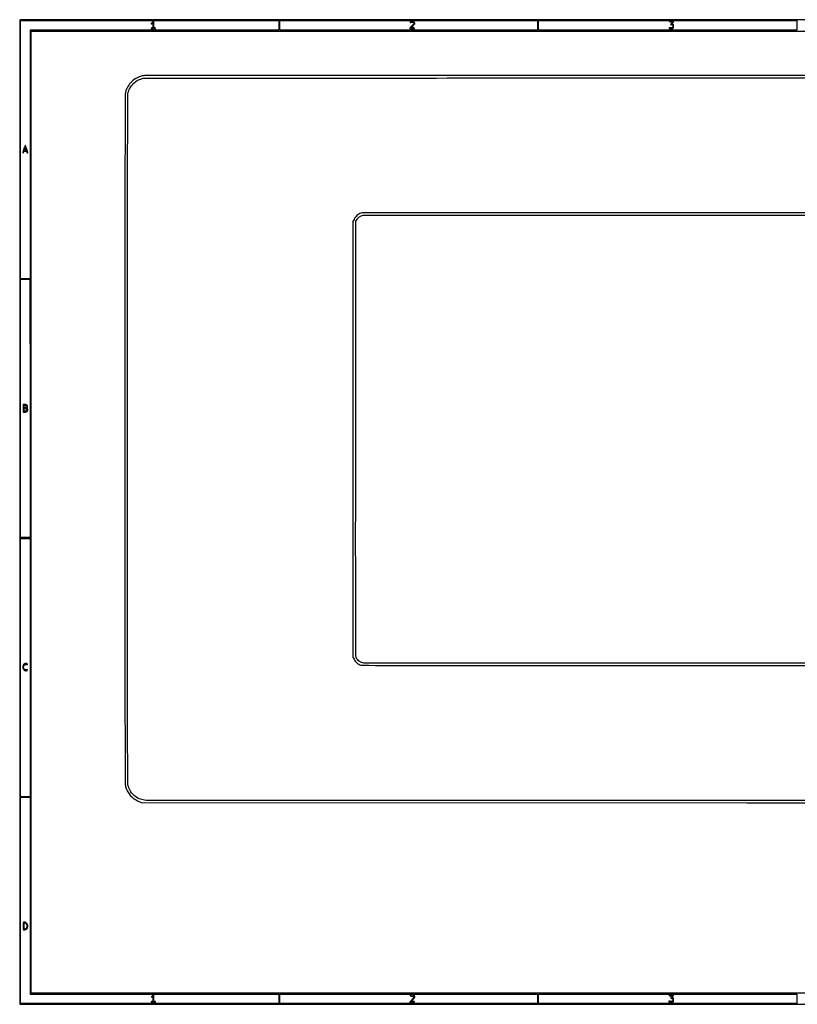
# Model space of a CAD drawing. Extents: x 117 to 3390, y 118 to 2363.
# Tile 1 of 6: x 117 to 1890, y 118 to 2363. Entities that reach past the tile are written whole.
import ezdxf

# ---------------------------------------------------------------- set-up
doc = ezdxf.new("R2010")
doc.units = 0

msp = doc.modelspace()

# ---------------------------------------------------------------- linework, layer by layer
for points in [[(3134.743351, 581.990534, -0.000002), (1776.427074, 582.014965, -0.000002), (417.170356, 582.051005, -0.032267), (402.054795, 583.027967, -0.068625), (389.605717, 586.421015, -0.072576), (378.799126, 593.017242, -0.073192), (370.399506, 602.370133, -0.071636), (364.976066, 613.812914, -0.074058), (363.561997, 623.061091, -0.00035), (363.254166, 719.840743, -0.000591), (363.038093, 886.30849, -0.000033), (363.011869, 1405.855335, -0.000054), (363.065136, 1837.458097, -0.000379), (363.273649, 2048.006042, -0.000068), (363.541775, 2190.180632, -0.06464), (364.394927, 2196.649811, -0.066193), (368.859986, 2207.438055, -0.065061), (376.00978, 2216.754911, -0.065036), (385.316331, 2223.924565, -0.066054), (396.104631, 2228.417482, -0.065463), (403.171436, 2229.355468, -0.00003), (638.669859, 2229.628475, -0.000234), (994.064723, 2229.852413, -0.000028), (1776.200779, 2229.934189, -0.000041), (2436.1532, 2229.911894, -0.000161)], [(2842.399002, 2229.734077, -0.000009), (3150.370776, 2229.494241, -0.051674)], [(3157.5, 2235.5), (1780, 2235.671604, 0.000031), (1026.634059, 2235.718617, 0.000214), (656.489839, 2235.56022, 0.000026), (404.081517, 2235.331018, 0.053336), (396.262656, 2234.486991, 0.07237), (383.526562, 2229.713561, 0.068561), (372.415138, 2221.440839, 0.067663), (363.83565, 2210.358452, 0.067316), (358.507879, 2197.368943, 0.063196), (357.52648, 2189.778481, 0.000113), (357.252322, 2061.092932, 0.000429), (357.043337, 1861.643696, 0.000048), (357, 1406, 0.000047), (357.04279, 946.544568, 0.000437), (357.252358, 748.923912, 0.000121), (357.528066, 622.298092, 0.06318), (358.531192, 614.541554, 0.053291), (362.403427, 604.294104, 0.056476), (368.296031, 595.311869, 0.055575), (376.142753, 587.75889, 0.048847), (385.794049, 581.739251), (394.349208, 577.5), (1774.924604, 577.238799, 0.000018), (2690.234365, 577.099284, 0.000338)], [(2446.609027, 1916.736467, -0.000013), (2653.265678, 1916.483029, -0.067504)], [(2658.5, 1922.5), (1779, 1922.681814, 0.000047), (1289.461856, 1922.737193, 0.000349), (1056.873108, 1922.579461, 0.000053), (900.790758, 1922.348042, 0.07457), (894.969379, 1921.465521, 0.062066), (890.40841, 1919.410683, 0.045296), (885.93826, 1916.097753, 0.044858), (882.088154, 1911.988196, 0.056902), (879.373701, 1907.555608), (877.019538, 1902.5), (877.009769, 1405.946344), (877, 909.392689), (879.577752, 904.219814, 0.039775), (881.972443, 900.241221, 0.046689), (884.856193, 896.917427, 0.046201), (888.333829, 894.159303, 0.037636), (892.5, 891.867341, 0.106668), (898.416131, 890.57429, 0.00014), (1017.392697, 890.292567, 0.000483), (1213.814523, 890.072373, 0.000032), (1776.38398, 890.021962, 0.000056), (2228.062008, 890.061233, 0.000292)], [(2656.5, 895.5), (1780.5, 895.239255, -0.000065), (1362.047644, 895.169007, -0.00025), (1102.008083, 895.289075, -0.000023), (904.96924, 895.487438, -0.050585), (899.121889, 896.086748, -0.069861), (894.295629, 897.808733, -0.05468), (889.674127, 900.912878, -0.056335), (885.989656, 904.808623, -0.091386), (883.961275, 908.874834, -0.069813), (883.426194, 912.643128, -0.000036), (883.239018, 1031.078729, -0.000399), (883.131987, 1181.925953, -0.000125), (883.208534, 1408.073044), (883.5, 1903.646087), (886.314369, 1907.898871, -0.034884), (887.891817, 1909.955292, -0.038002), (889.698585, 1911.709866, -0.03656), (891.813525, 1913.225143, -0.028222), (894.314369, 1914.566058), (899.5, 1916.980462), (1776.5, 1916.984654, -0.000069), (2181.953585, 1916.93093, -0.000232)]]:
    msp.add_lwpolyline(points, format="xyb")
for points in [[(117.463346, 2361.750305, 0.090812), (117.267992, 2360.684755), (117.20352, 2031.426652, 0.000066), (117.180761, 1669.125388, 0.00004), (117.244614, 1239), (117.5, 117.5), (1754, 117.5), (3390.5, 117.5), (3390.5, 1240), (3390.5, 2362.5), (1754.218732, 2362.750305, 0.000029), (901.86696, 2362.831312, 0.000162), (445.294791, 2362.700308, 0.000003), (118.547025, 2362.498846, 0.311453)], [(419.174314, 2356.685549, 0.017441), (417.490359, 2354.762889, 0.156154), (417.084925, 2353.731754, 0.522951), (417.517329, 2353.387817, 0.049954), (419, 2354, -0.074759), (420.13372, 2354.403791, -0.348841), (420.708013, 2354.105999, -0.099698), (420.959048, 2352.99594, -0.005916), (421, 2349.535184, -0.009686), (420.938712, 2346.371731, -0.077149), (420.659669, 2344.941898, -0.189789), (420.054657, 2344.254648, -0.119016), (419, 2344, 0.048028), (418.234582, 2343.926307, 0.068025), (417.5875, 2343.70625, 0.088204), (417.151477, 2343.381882, 0.191087), (417, 2343, 0.322437), (417.280551, 2342.610183, 0.031449), (418.46875, 2342.29375, 0.03053), (420.083446, 2342.072205, 0.01883), (422, 2342, 0.01883), (423.916554, 2342.072205, 0.03053), (425.53125, 2342.29375, 0.031449), (426.719449, 2342.610183, 0.322437), (427, 2343, 0.191087), (426.848523, 2343.381882, 0.088204), (426.4125, 2343.70625, 0.068025), (425.765418, 2343.926307, 0.048028), (425, 2344, -0.150217), (423.925391, 2344.330303, -0.180365), (423.316667, 2345.1875, -0.059311), (423.052806, 2347.031606, -0.005909), (423, 2351.5, 0.010331), (422.940579, 2354.375556, 0.017084), (422.757455, 2356.796875, 0.011138), (422.502402, 2358.718968, 0.369738), (422.174314, 2359, 0.144193), (421.729555, 2358.869014, 0.021075), (420.952469, 2358.32013, 0.022371), (420.067318, 2357.571783, 0.017509)], [(1007.458881, 2357.933469, 0.107355), (1007.103224, 2356.927027, 0.341714), (1007.442517, 2356.351586, 0.175098), (1008.42389, 2356.319374, 0.044411), (1009.914354, 2356.954163, -0.118125), (1011.785945, 2357.444511, -0.09506), (1013.842599, 2357.094701, -0.108088), (1015.424446, 2356.07326, -0.198053), (1016, 2354.677224, -0.158144), (1015.765154, 2353.953287, -0.013047), (1014.544444, 2352.359042, -0.01644), (1012.94293, 2350.504972, -0.011914), (1011.044916, 2348.544241, 0.012847), (1009.182889, 2346.613487, 0.020193), (1007.696405, 2344.852983, 0.015276), (1006.616415, 2343.372607, 0.29659), (1006.603933, 2342.831833, 0.246073), (1007.841834, 2342.09875, 0.016886), (1012.046695, 2342.021643, 0.017081), (1016.245529, 2342.230039, 0.237699), (1017.5, 2343, 0.376967), (1017.431751, 2343.403849, 0.102648), (1016.807342, 2343.72719, 0.049544), (1015.617865, 2343.936551, 0.018807), (1013.931657, 2344), (1009.74528, 2344), (1013.87264, 2348.477657, 0.012642), (1016.652934, 2351.651298, 0.087357), (1017.677224, 2353.440778, 0.149545), (1017.754613, 2355.028177, 0.06088), (1016.964816, 2357.065741, 0.089179), (1016.256216, 2357.961468, 0.087848), (1015.276534, 2358.559934, 0.065823), (1013.914354, 2358.895706, 0.027563), (1012.023833, 2359, 0.025318), (1010.480146, 2358.921783, 0.032078), (1009.071736, 2358.686706, 0.033602), (1007.958661, 2358.346416, 0.164805)], [(1600.75, 2358.267795, -0.013579), (1603.893458, 2357.898381, -0.230715), (1604.73108, 2357.328241, -0.306116), (1604.664597, 2356.436872, -0.02141), (1602.941357, 2354.437578), (1600.882714, 2352.246253), (1603.331056, 2351.631758, -0.089223), (1605.179313, 2350.797761, -0.139326), (1606.28614, 2349.462339, -0.139049), (1606.52655, 2347.74234, -0.088718), (1605.897839, 2345.80911, -0.070869), (1605.147965, 2344.786876, -0.126792), (1604.262154, 2344.250876, -0.085882), (1602.98489, 2344.096116, -0.020644), (1600.852508, 2344.292957, 0.008162), (1598.670314, 2344.549466, 0.102322), (1597.84811, 2344.464272, 0.428287), (1597.672736, 2344.105182, 0.084635), (1598.073528, 2343.411405, 0.137814), (1599.464182, 2342.451471, 0.070925), (1601.559143, 2342.051496, 0.064684), (1603.910426, 2342.24509, 0.070129), (1606.065741, 2343.035184, 0.191748), (1607.538412, 2344.781821, 0.07533), (1608.084581, 2347.940304, 0.075635), (1607.670445, 2351.104769, 0.197374), (1606.270814, 2352.868321, -0.029951), (1605.280034, 2353.503504, -0.239641), (1605.041627, 2353.972362, -0.171109), (1605.242655, 2354.542589, -0.014424), (1606.270814, 2355.746752, 0.016111), (1606.932924, 2356.527521, 0.020257), (1607.492052, 2357.293387, 0.018826), (1607.902866, 2357.959758, 0.129419), (1608, 2358.328741, 0.37482), (1607.773805, 2358.588088, 0.012551), (1606.310937, 2358.751497, 0.018183), (1604.454636, 2358.843983, 0.010949), (1602.25, 2358.825293, 0.00087), (1598.746706, 2358.712751, 0.080672), (1598.247462, 2358.614224, 0.795152), (1598.261851, 2358.502955, 0.002203)], [(126.582122, 2068.246591, 0.002688), (125.592717, 2065.221519, 0.003951), (124.758498, 2062.551434, 0.001899), (124.076476, 2060.275257, 0.071955), (124, 2059.746591, 0.23472), (124.316882, 2059.108759, 0.295544), (124.960081, 2059.061152, 0.125112), (125.76882, 2059.81423, 0.079244), (126.289749, 2061, -0.086303), (126.710132, 2061.921589, -0.114879), (127.386534, 2062.541572, -0.090624), (128.397263, 2062.890478, -0.037928), (129.838993, 2063, -0.03952), (131.267433, 2062.88692, -0.085709), (132.306029, 2062.532339, -0.105868), (133.028205, 2061.910418, -0.0856), (133.5, 2061, 0.044252), (133.819731, 2060.234772, 0.053247), (134.253693, 2059.5875, 0.062034), (134.730121, 2059.14377, 0.157782), (135.174376, 2059, 0.134574), (135.536366, 2059.099226, 0.145185), (135.78468, 2059.367188, 0.120098), (135.875259, 2059.772328, 0.076744), (135.792142, 2060.25, -0.000851), (135.518081, 2061.066691, -0.000065), (134.785696, 2063.2625, -0.00009), (133.912877, 2065.882062, -0.000068), (132.958308, 2068.75, 0.008035), (131.983857, 2071.529112, 0.012777), (131.051844, 2073.870313, 0.006647), (130.206544, 2075.7749, 0.292921), (129.855278, 2076, 0.295098), (129.502488, 2075.771924, 0.005881), (128.608737, 2073.722436, 0.011985), (127.621794, 2071.218742, 0.007511)], [(131.454993, 2067.25, -0.033831), (131.724739, 2066.075588, -0.179582), (131.597698, 2065.439879, -0.209934), (131.104061, 2065.099024, -0.047652), (130.067388, 2065, -0.048711), (128.711985, 2065.13236, -0.260652), (128.166627, 2065.596058, -0.142426), (128.098209, 2066.528505, -0.01299), (128.647568, 2068.816087, -0.07564), (129.218969, 2070.121273, -0.39825), (129.908895, 2070.296818, -0.168474), (130.669389, 2069.443844, -0.025237)], [(125.475661, 1485.142328, 0.181151), (125.284729, 1484.722672, 0.003656), (125.139725, 1482.358475, 0.008156), (125.034416, 1479.561501, 0.00533), (125, 1476.333333), (125, 1468), (128.845012, 1468, 0.07254), (132.26126, 1468.498248, 0.133698), (134.630171, 1469.968528, 0.160777), (135.664485, 1472.219744, 0.118748), (135.321582, 1474.958988, -0.035266), (134.941912, 1476.229333, -0.025661), (134.694365, 1477.683575, -0.026105), (134.602392, 1479.094378, -0.050489), (134.701668, 1480.219707, 0.058557), (134.777933, 1481.278548, 0.060714), (134.604279, 1482.312779, 0.064315), (134.203112, 1483.220627, 0.083577), (133.610426, 1483.908355, 0.103881), (132.000292, 1484.758317, 0.032046), (129.305339, 1485.345739, 0.028182), (126.637017, 1485.597827, 0.208767)], [(132, 1482.5, -0.167866), (132.544492, 1481.053843, -0.159858), (132.095301, 1479.546213, -0.133848), (130.739235, 1478.408462, -0.108413), (128.877555, 1478, -0.093955), (127.984504, 1478.169307, -0.160576), (127.406463, 1478.649456, -0.109107), (127.091308, 1479.53515, -0.031136), (127, 1481, -0.031136), (127.091308, 1482.46485, -0.109107), (127.406463, 1483.350544, -0.160576), (127.984504, 1483.830693, -0.093955), (128.877555, 1484, -0.067559), (129.687666, 1483.890037, -0.044533), (130.569265, 1483.559375, -0.044279), (131.385461, 1483.074176, -0.063393)], [(133.64326, 1474.487265, -0.160554), (133.717826, 1472.93559, -0.123045), (132.875952, 1471.448832, -0.106437), (131.30499, 1470.377237, -0.09694), (129.377555, 1470, -0.053819), (128.1403, 1470.133563, -0.173089), (127.44813, 1470.56545, -0.138311), (127.095853, 1471.409744, -0.03011), (127, 1473, -0.03079), (127.104308, 1474.69227, -0.168437), (127.502615, 1475.502588, -0.166606), (128.319737, 1475.897319, -0.029968), (130.031385, 1476, -0.042101), (131.286653, 1475.894117, -0.057143), (132.378036, 1475.57737, -0.068445), (133.198059, 1475.09326, -0.134403)], [(126.448901, 892.943536, 0.061788), (125.59948, 891.733738, 0.048793), (124.989067, 890.253878, 0.043195), (124.621647, 888.507581, 0.030269), (124.5, 886.5, 0.063705), (124.967382, 882.846572, 0.109726), (126.35833, 880.128897, 0.131421), (128.560604, 878.563917, 0.114626), (131.371889, 878.201476, 0.032415), (132.53634, 878.395189, 0.040834), (133.576306, 878.729781, 0.045741), (134.364061, 879.144225, 0.171293), (134.699908, 879.580758, 0.263887), (134.617698, 879.987283, 0.152136), (134.180332, 880.257421, 0.072919), (133.342807, 880.346328, 0.026483), (132.150425, 880.235385, -0.173242), (128.918198, 880.881679, -0.158407), (126.682084, 883.451027, -0.135494), (126.182467, 887.19642, -0.119128), (127.626532, 890.877187, -0.045326), (128.585579, 892.012111, -0.104678), (129.520881, 892.611619, -0.100451), (130.644111, 892.794245, -0.039607), (132.206889, 892.608622, 0.020162), (133.575706, 892.391827, 0.091955), (134.376469, 892.445267, 0.232687), (134.730559, 892.747941, 0.18286), (134.753345, 893.258929, 0.236798), (133.546879, 894.47316, 0.090631), (131.1224, 894.821766, 0.079773), (128.424158, 894.282753, 0.120289)], [(125, 296, 0.004627), (125.049897, 290.607877, 0.048352), (125.303747, 288.412851, 0.158879), (125.894902, 287.39668, 0.184238), (126.9349, 287, 0.114975), (131.196133, 287.993001, 0.13667), (134.265337, 290.737187, 0.128162), (135.596336, 294.82664, 0.094908), (134.979532, 299.562018, 0.074378), (133.799946, 301.90005, 0.090404), (132.049199, 303.613862, 0.086592), (129.741951, 304.64883, 0.062308), (126.9349, 305, 0.184238), (125.894902, 304.60332, 0.158879), (125.303747, 303.587149, 0.048352), (125.049897, 301.392123, 0.004627)], [(131.536143, 301.59723, -0.164386), (133.038331, 299.464172, -0.072052), (133.540135, 296, -0.072052), (133.038331, 292.535828, -0.164386), (131.536143, 290.40277, -0.057266), (129.159527, 289.051574, -0.334802), (127.849748, 289.377082, -0.156534), (127.144165, 291.193447, -0.014993), (127, 296, -0.014993), (127.144165, 300.806553, -0.156534), (127.849748, 302.622918, -0.334802), (129.159527, 302.948426, -0.057266)], [(419.003704, 136.503943, 0.043004), (417.596293, 134.721015, 0.194186), (417.339653, 133.446326, 0.477515), (418.003108, 133.088277, 0.074288), (419.475834, 133.979944, -0.129507), (420.258035, 134.343558, -0.368398), (420.738474, 134.063107, -0.077969), (420.959203, 132.855969, -0.006308), (421, 129.622445, -0.009431), (420.939233, 126.401177, -0.076155), (420.661071, 124.952806, -0.189645), (420.055876, 124.258031, -0.120417), (419, 124, 0.048028), (418.234582, 123.926307, 0.068025), (417.5875, 123.70625, 0.088204), (417.151477, 123.381882, 0.191087), (417, 123, 0.322437), (417.280551, 122.610183, 0.031449), (418.46875, 122.29375, 0.03053), (420.083446, 122.072205, 0.01883), (422, 122, 0.01883), (423.916554, 122.072205, 0.03053), (425.53125, 122.29375, 0.031449), (426.719449, 122.610183, 0.322437), (427, 123, 0.191087), (426.848523, 123.381882, 0.088204), (426.4125, 123.70625, 0.068025), (425.765418, 123.926307, 0.048028), (425, 124, -0.150217), (423.925391, 124.330303, -0.180365), (423.316667, 125.1875, -0.059311), (423.052806, 127.031606, -0.005909), (423, 131.5, 0.010331), (422.940579, 134.375556, 0.017084), (422.757455, 136.796875, 0.011138), (422.502402, 138.718968, 0.369738), (422.174314, 139, 0.148426), (421.723452, 138.863146, 0.019382), (420.902352, 138.266783, 0.021169), (419.962046, 137.45979, 0.016258)], [(1007.703937, 137.670854, 0.21876), (1007.742641, 137.069999, 0.187807), (1008.229201, 136.656463, 0.07265), (1009.343197, 136.4444, 0.015567), (1011.316072, 136.420854, -0.07355), (1014.686545, 135.988304, -0.348165), (1015.751332, 134.516343, -0.158951), (1014.791184, 131.958483, -0.020795), (1010.92544, 127.51468), (1005.709886, 122), (1011.91396, 122, 0.011843), (1014.495797, 122.06116, 0.032455), (1016.307503, 122.265392, 0.055751), (1017.365941, 122.579547, 0.45997), (1017.5, 123, 0.162695), (1017.035551, 123.386978, 0.034418), (1016.015313, 123.70625, 0.032663), (1014.725072, 123.92663, 0.025973), (1013.313623, 124), (1009.74528, 124), (1013.87264, 128.477657, 0.012642), (1016.652934, 131.651298, 0.087357), (1017.677224, 133.440778, 0.149545), (1017.754613, 135.028177, 0.06088), (1016.964816, 137.065741, 0.19279), (1015.329993, 138.438528, 0.063168), (1012.183879, 139.048213, 0.065044), (1009.103926, 138.848794, 0.25796)], [(1597.5, 138, 0.16376), (1597.96654, 137.612917, 0.034007), (1598.99848, 137.29375, 0.032368), (1600.303892, 137.073354, 0.025641), (1601.733331, 137), (1605.348628, 137), (1603.165168, 134.675813, 0.041441), (1601.868215, 133.043319, 0.20916), (1601.668855, 131.923244, 0.275456), (1602.354911, 131.221103, 0.064942), (1604.050035, 131, -0.195609), (1605.391086, 130.454485, -0.135258), (1606.228121, 129.023385, -0.112159), (1606.298099, 127.131183, -0.111699), (1605.544175, 125.3913, -0.082868), (1604.747141, 124.612129, -0.096752), (1603.780224, 124.185189, -0.070607), (1602.487548, 124.079058, -0.025459), (1600.649949, 124.281954, 0.020933), (1599.250547, 124.449295, 0.035571), (1598.072172, 124.456415, 0.042017), (1597.225381, 124.329255, 0.347493), (1597, 124.044118, 0.325841), (1597.958221, 122.729848, 0.056286), (1601.163458, 122.085534, 0.053771), (1604.688755, 122.161399, 0.1656), (1606.8, 123.2, 0.149688), (1607.745195, 124.979646, 0.059022), (1607.950071, 127.775408, 0.058583), (1607.489788, 130.595462, 0.127325), (1606.384708, 132.472435, -0.028205), (1605.495042, 133.468561, -0.169755), (1605.269416, 134.113973, -0.160671), (1605.488826, 134.779138, -0.024586), (1606.384708, 135.872604, 0.040116), (1607.729097, 137.621469, 0.386576), (1607.589789, 138.4708, 0.15916), (1606.368706, 138.923169, 0.00978), (1602.440983, 139, 0.013434), (1600.14533, 138.938309, 0.036506), (1598.532337, 138.732822, 0.067066), (1597.617202, 138.415656, 0.439638)]]:
    msp.add_lwpolyline(points, format="xyb", close=True)
for points in [[(708, 2350), (708, 2339), (424.5, 2339), (141, 2339), (141, 2055.5), (141, 1772), (130, 1772), (119, 1772), (119, 2066.5), (119, 2361), (413.5, 2361), (708, 2361)], [(1298, 2350), (1298, 2339), (1004, 2339), (710, 2339), (710, 2350), (710, 2361), (1004, 2361), (1298, 2361)], [(1889, 2350), (1889, 2339), (1594.5, 2339), (1300, 2339), (1300, 2350), (1300, 2361), (1594.5, 2361), (1889, 2361)], [(3365, 1428.5), (3365, 520), (2727.5, 520), (2090, 520), (2090, 331.5), (2090, 143), (1116.5, 143), (143, 143), (143, 1240), (143, 2337), (1754, 2337), (3365, 2337)], [(140.751678, 1476.25), (141.003356, 1182), (130.001678, 1182), (119, 1182), (119, 1476.533832), (119, 1771.067663), (129.75, 1770.783832), (140.5, 1770.5)], [(141, 885.5), (141, 591), (130, 591), (119, 591), (119, 885.5), (119, 1180), (130, 1180), (141, 1180)], [(141, 365.5), (141, 141), (424.5, 141), (708, 141), (708, 130), (708, 119), (413.5, 119), (119, 119), (119, 354.5), (119, 590), (130, 590), (141, 590)], [(1298, 130), (1298, 119), (1004, 119), (710, 119), (710, 130), (710, 141), (1004, 141), (1298, 141)], [(1889, 130), (1889, 119), (1594.5, 119), (1300, 119), (1300, 130), (1300, 141), (1594.5, 141), (1889, 141)]]:
    msp.add_lwpolyline(points, close=True)

doc.saveas('drawing.dxf')
